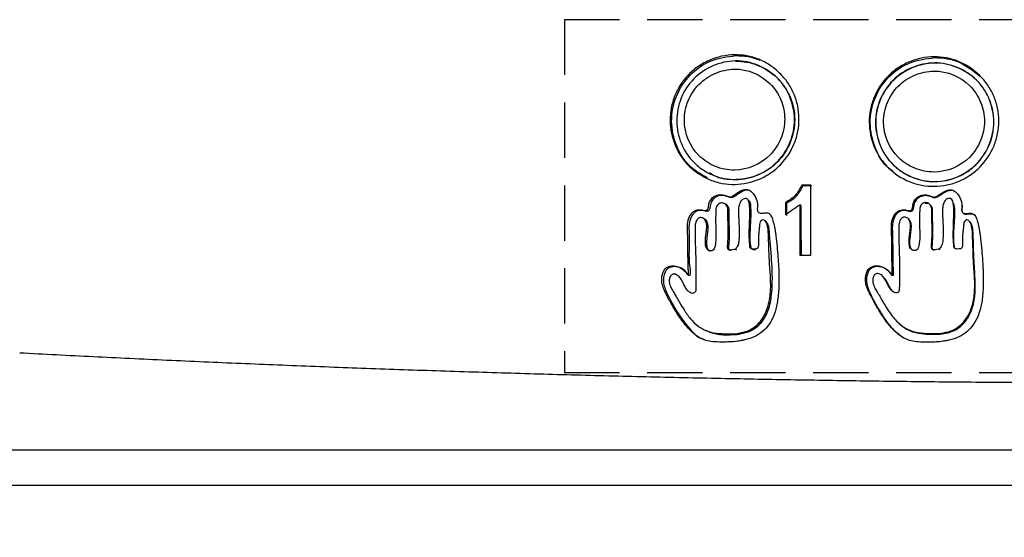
# Model space of a CAD drawing. Header units: millimetres. Extents: x 0 to 864, y 0 to 559.
# Tile 10 of 56: x 125 to 148, y 172 to 184. Entities that reach past the tile are written whole.
import ezdxf

# ---------------------------------------------------------------- set-up
doc = ezdxf.new("R2010")
doc.units = ezdxf.units.MM
doc.linetypes.add('HIDDEN', pattern=[1.905, 1.27, -0.635])
doc.layers.add('DIMENSIONS', color=140, linetype='Continuous', lineweight=25)
doc.layers.add('HIDDEN', color=102, linetype='HIDDEN')
doc.styles.add('SLDTEXTSTYLE0', font='TXT', dxfattribs={"width": 0.75})
doc.dimstyles.new('SLDDIMSTYLE0', dxfattribs={"dimtxt": 6, "dimasz": 6, "dimexe": 0, "dimexo": 0.0625, "dimgap": 1.5, "dimtad": 0, "dimtih": 1, "dimtoh": 1, "dimdec": 1, "dimrnd": 1e-09, "dimzin": 4, "dimdsep": 46, "dimtxsty": 'SLDTEXTSTYLE0', "dimsah": 1, "dimcen": 0.09, "dimadec": 0, "dimazin": 1, "dimtfac": 1, "dimtdec": 1, "dimtofl": 0, "dimtmove": 0, "dimatfit": 3, "dimfxl": 0, "dimfrac": 2, "dimtolj": 1, "dimtzin": 12, "dimarcsym": 0})

# ---------------------------------------------------------------- blocks, each defined once
blk = doc.blocks.new('_D_3')
at = {"layer": 'DIMENSIONS'}
for p, q in [((100.64, 172.453), (100.64, 111.398)), ((202.64, 172.453), (202.64, 111.398)), ((143.882, 115.456), (142.053, 115.456)), ((142.053, 115.456), (142.053, 105.931)), ((159.398, 115.456), (161.226, 115.456)), ((161.226, 115.456), (161.226, 105.931)), ((100.64, 114.573), (139.009, 114.573)), ((202.64, 114.573), (164.271, 114.573)), ((142.053, 105.931), (143.882, 105.931)), ((161.226, 105.931), (159.398, 105.931))]:
    blk.add_line(p, q, dxfattribs=at)
for points in [[(100.64, 114.573), (106.64, 113.65), (106.64, 115.496)], [(202.64, 114.573), (196.64, 115.496), (196.64, 113.65)]]:
    blk.add_solid(points, dxfattribs=at)
at = {"layer": 'DIMENSIONS', "char_height": 6, "attachment_point": 1, "style": 'SLDTEXTSTYLE0'}
for s, insert in [('102.0', (141.665, 124.409)), ('4.02', (143.882, 113.666))]:
    blk.add_mtext(s, dxfattribs=dict(at, insert=insert))

msp = doc.modelspace()

# ---------------------------------------------------------------- linework, layer by layer
for p, q in [((142.024, 179.438), (141.994, 179.455)), ((142.867, 179.402), (142.84, 179.419)), ((143.197, 179.351), (143.17, 179.368)), ((145.682, 179.025), (145.662, 179.042)), ((146.222, 179.03), (146.204, 179.048)), ((147.096, 178.949), (147.081, 178.966)), ((145.456, 176.633), (145.477, 176.615))]:
    msp.add_line(p, q)
at = {"flags": 128}
for points in [[(143.243, 179.802), (143.23, 179.811), (143.217, 179.819)], [(141.725, 179.592), (141.709, 179.601), (141.693, 179.609)], [(146.402, 179.585), (146.393, 179.594), (146.384, 179.603)], [(146.713, 179.381), (146.705, 179.389), (146.697, 179.398)], [(140.983, 179.042), (140.966, 179.05), (140.949, 179.059)], [(142.392, 178.986), (142.377, 178.994), (142.362, 179.002)], [(141.724, 178.325), (141.709, 178.333), (141.693, 178.341)], [(146.393, 178.329), (146.385, 178.337), (146.376, 178.346)], [(140.987, 176.488), (141.004, 176.48), (141.022, 176.473)], [(141.731, 176.387), (141.715, 176.395), (141.699, 176.402)], [(146.397, 176.391), (146.388, 176.399), (146.38, 176.408)]]:
    msp.add_lwpolyline(points, dxfattribs=at)
for points, knots in [([(141.668, 182.812), (141.763, 182.814), (141.955, 182.799), (142.231, 182.717), (142.488, 182.582), (142.715, 182.398), (142.905, 182.175), (143.046, 181.918), (143.133, 181.639), (143.162, 181.346), (143.137, 181.053), (143.026, 180.677), (142.806, 180.342), (142.508, 180.089), (142.166, 179.9), (141.776, 179.817), (141.389, 179.848), (141.017, 179.957), (140.686, 180.174), (140.438, 180.472), (140.255, 180.815), (140.175, 181.205), (140.21, 181.595), (140.295, 181.878), (140.431, 182.14), (140.615, 182.369), (140.84, 182.558), (141.099, 182.697), (141.378, 182.788), (141.572, 182.81), (141.668, 182.812)], [0, 0, 0, 0, 0.030854, 0.061687, 0.092711, 0.124157, 0.155852, 0.186876, 0.218021, 0.249541, 0.281022, 0.312184, 0.374567, 0.405977, 0.437142, 0.499539, 0.530831, 0.562136, 0.624534, 0.655712, 0.68711, 0.749497, 0.780659, 0.812132, 0.843631, 0.874801, 0.905831, 0.937523, 0.968987, 1, 1, 1, 1]), ([(141.051, 179.985), (140.915, 180.06), (140.609, 180.23), (140.311, 180.706), (140.189, 181.284), (140.303, 181.872), (140.627, 182.371), (141.12, 182.716), (141.506, 182.768), (141.698, 182.794)], [0, 0, 0, 0, 0.118057, 0.264988, 0.412302, 0.559417, 0.706501, 0.853551, 1, 1, 1, 1]), ([(141.698, 182.794), (141.794, 182.792), (141.984, 182.786), (142.164, 182.723), (142.253, 182.692)], [0, 0, 0, 0, 0.5029879, 1, 1, 1, 1]), ([(146.252, 182.767), (146.348, 182.768), (146.54, 182.752), (146.818, 182.669), (147.076, 182.533), (147.303, 182.348), (147.494, 182.124), (147.635, 181.866), (147.721, 181.587), (147.751, 181.294), (147.725, 181.001), (147.613, 180.626), (147.392, 180.292), (147.092, 180.04), (146.748, 179.853), (146.357, 179.772), (145.968, 179.805), (145.594, 179.916), (145.261, 180.135), (145.012, 180.434), (144.829, 180.777), (144.748, 181.168), (144.785, 181.558), (144.871, 181.84), (145.007, 182.101), (145.193, 182.329), (145.419, 182.517), (145.68, 182.655), (145.961, 182.744), (146.155, 182.766), (146.252, 182.767)], [0, 0, 0, 0, 0.030865, 0.061688, 0.092696, 0.124148, 0.155841, 0.186878, 0.218033, 0.249547, 0.281027, 0.312182, 0.374565, 0.40598, 0.437146, 0.499542, 0.530835, 0.562134, 0.624531, 0.655711, 0.68711, 0.749494, 0.780657, 0.812132, 0.843635, 0.874802, 0.905822, 0.937516, 0.968973, 1, 1, 1, 1]), ([(145.303, 180.148), (145.277, 180.164), (145.087, 180.283), (144.877, 180.675), (144.748, 181.244), (144.866, 181.833), (145.191, 182.33), (145.688, 182.673), (146.076, 182.723), (146.269, 182.748)], [0, 0, 0, 0, 0.025897, 0.188151, 0.35083, 0.513331, 0.675806, 0.838225, 1, 1, 1, 1]), ([(146.269, 182.748), (146.365, 182.744), (146.556, 182.735), (146.929, 182.625), (147.156, 182.445), (147.308, 182.324)], [0, 0, 0, 0, 0.249802, 0.499121, 1, 1, 1, 1]), ([(141.692, 182.671), (142.05, 182.677), (142.4, 182.527), (142.714, 182.219), (142.772, 182.149), (142.87, 182.002), (142.911, 181.924), (143.013, 181.678), (143.048, 181.502), (143.05, 181.144), (143.014, 180.968), (142.912, 180.72), (142.871, 180.641), (142.774, 180.492), (142.718, 180.421), (142.409, 180.103), (142.057, 179.951), (141.521, 179.944), (141.346, 179.979), (141.101, 180.079), (141.023, 180.119), (140.875, 180.216), (140.806, 180.273), (140.619, 180.459), (140.519, 180.61), (140.384, 180.937), (140.347, 181.115), (140.346, 181.381), (140.354, 181.471), (140.388, 181.645), (140.414, 181.73), (140.514, 181.979), (140.611, 182.131), (140.862, 182.387), (141.012, 182.487), (141.338, 182.628), (141.514, 182.668), (141.692, 182.671)], [0, 0, 0, 0, 0.125, 0.125, 0.15625, 0.15625, 0.1875, 0.1875, 0.25, 0.25, 0.3125, 0.3125, 0.34375, 0.34375, 0.375, 0.375, 0.5, 0.5, 0.5625, 0.5625, 0.59375, 0.59375, 0.625, 0.625, 0.6875, 0.6875, 0.75, 0.75, 0.78125, 0.78125, 0.8125, 0.8125, 0.875, 0.875, 0.9375, 0.9375, 1, 1, 1, 1]), ([(141.67, 182.483), (141.517, 182.48), (141.368, 182.445), (141.09, 182.326), (140.962, 182.241), (140.747, 182.023), (140.664, 181.895), (140.578, 181.683), (140.556, 181.61), (140.527, 181.462), (140.52, 181.385), (140.522, 181.007), (140.646, 180.704), (140.965, 180.388), (141.093, 180.304), (141.372, 180.191), (141.521, 180.16), (141.978, 180.167), (142.278, 180.295), (142.594, 180.62), (142.679, 180.75), (142.794, 181.031), (142.825, 181.181), (142.825, 181.486), (142.794, 181.636), (142.708, 181.846), (142.673, 181.913), (142.59, 182.038), (142.54, 182.097), (142.272, 182.359), (141.974, 182.488), (141.67, 182.483)], [0, 0, 0, 0, 0.0625, 0.0625, 0.125, 0.125, 0.1875, 0.1875, 0.21875, 0.21875, 0.25, 0.25, 0.375, 0.375, 0.4375, 0.4375, 0.5, 0.5, 0.625, 0.625, 0.6875, 0.6875, 0.75, 0.75, 0.8125, 0.8125, 0.84375, 0.84375, 0.875, 0.875, 1, 1, 1, 1]), ([(141.698, 182.668), (141.785, 182.664), (141.959, 182.656), (142.296, 182.55), (142.602, 182.356), (142.83, 182.083), (142.998, 181.769), (143.091, 181.323), (142.984, 180.788), (142.689, 180.33), (142.237, 180.021), (141.715, 179.916), (141.304, 179.959), (141.13, 180.08), (141.1, 180.101)], [0, 0, 0, 0, 0.052996, 0.107469, 0.216557, 0.271038, 0.325868, 0.434686, 0.54334, 0.652006, 0.760419, 0.868935, 0.977358, 1, 1, 1, 1]), ([(146.266, 182.625), (146.625, 182.63), (146.976, 182.477), (147.292, 182.168), (147.349, 182.098), (147.448, 181.951), (147.489, 181.873), (147.59, 181.626), (147.626, 181.45), (147.627, 181.091), (147.59, 180.916), (147.488, 180.668), (147.447, 180.59), (147.349, 180.441), (147.292, 180.37), (146.981, 180.054), (146.628, 179.904), (146.089, 179.9), (145.913, 179.936), (145.667, 180.037), (145.589, 180.078), (145.44, 180.176), (145.371, 180.233), (145.183, 180.419), (145.083, 180.571), (144.948, 180.898), (144.911, 181.076), (144.91, 181.342), (144.918, 181.432), (144.953, 181.607), (144.979, 181.691), (145.08, 181.94), (145.178, 182.09), (145.431, 182.346), (145.581, 182.445), (145.91, 182.584), (146.086, 182.623), (146.266, 182.625)], [0, 0, 0, 0, 0.125, 0.125, 0.15625, 0.15625, 0.1875, 0.1875, 0.25, 0.25, 0.3125, 0.3125, 0.34375, 0.34375, 0.375, 0.375, 0.5, 0.5, 0.5625, 0.5625, 0.59375, 0.59375, 0.625, 0.625, 0.6875, 0.6875, 0.75, 0.75, 0.78125, 0.78125, 0.8125, 0.8125, 0.875, 0.875, 0.9375, 0.9375, 1, 1, 1, 1]), ([(146.269, 182.622), (146.356, 182.623), (146.531, 182.607), (146.87, 182.503), (147.176, 182.305), (147.405, 182.031), (147.573, 181.717), (147.646, 181.359), (147.612, 181.004), (147.508, 180.662), (147.309, 180.355), (147.035, 180.126), (146.797, 179.999), (146.541, 179.918), (146.275, 179.889), (146.009, 179.913), (145.752, 179.991), (145.515, 180.115), (145.308, 180.283), (145.138, 180.489), (144.972, 180.804), (144.878, 181.249), (144.985, 181.784), (145.284, 182.243), (145.739, 182.542), (146.093, 182.62), (146.269, 182.622)], [0, 0, 0, 0, 0.030475, 0.061729, 0.124384, 0.155633, 0.187167, 0.24967, 0.280852, 0.312404, 0.374836, 0.405945, 0.437441, 0.468931, 0.500088, 0.531139, 0.562679, 0.59417, 0.625367, 0.65644, 0.688049, 0.750542, 0.812989, 0.875433, 0.938043, 1, 1, 1, 1]), ([(146.254, 182.438), (146.1, 182.436), (145.95, 182.402), (145.67, 182.284), (145.541, 182.2), (145.325, 181.983), (145.242, 181.855), (145.155, 181.644), (145.133, 181.571), (145.103, 181.423), (145.096, 181.346), (145.097, 180.969), (145.221, 180.665), (145.542, 180.348), (145.671, 180.263), (145.951, 180.148), (146.101, 180.117), (146.56, 180.121), (146.861, 180.247), (147.179, 180.571), (147.264, 180.7), (147.381, 180.981), (147.412, 181.13), (147.412, 181.436), (147.382, 181.586), (147.296, 181.796), (147.26, 181.863), (147.177, 181.988), (147.127, 182.048), (146.858, 182.311), (146.56, 182.441), (146.254, 182.438)], [0, 0, 0, 0, 0.0625, 0.0625, 0.125, 0.125, 0.1875, 0.1875, 0.21875, 0.21875, 0.25, 0.25, 0.375, 0.375, 0.4375, 0.4375, 0.5, 0.5, 0.625, 0.625, 0.6875, 0.6875, 0.75, 0.75, 0.8125, 0.8125, 0.84375, 0.84375, 0.875, 0.875, 1, 1, 1, 1]), ([(143.217, 179.819), (143.195, 179.777), (143.151, 179.694), (143.072, 179.577), (142.962, 179.487), (142.881, 179.442), (142.84, 179.419)], [0, 0, 0, 0, 0.254513, 0.501913, 0.747392, 1, 1, 1, 1]), ([(143.243, 179.802), (143.229, 179.774), (143.216, 179.749), (143.199, 179.718), (143.193, 179.708), (143.186, 179.695), (143.184, 179.691), (143.18, 179.685), (143.179, 179.684), (143.178, 179.681), (143.177, 179.68), (143.176, 179.678), (143.176, 179.678), (143.162, 179.654), (143.148, 179.633), (143.121, 179.596), (143.108, 179.579), (143.08, 179.548), (143.064, 179.533), (143.038, 179.511), (143.029, 179.503), (143.014, 179.492), (143.009, 179.489), (143.002, 179.483), (142.999, 179.482), (142.995, 179.479), (142.994, 179.478), (142.991, 179.476), (142.99, 179.475), (142.963, 179.457), (142.922, 179.433), (142.867, 179.402)], [0, 0, 0, 0, 0.125, 0.125, 0.1875, 0.1875, 0.21875, 0.21875, 0.234375, 0.234375, 0.2421875, 0.2421875, 0.25, 0.25, 0.375, 0.375, 0.5, 0.5, 0.625, 0.625, 0.6875, 0.6875, 0.71875, 0.71875, 0.734375, 0.734375, 0.7421875, 0.7421875, 0.75, 0.75, 1, 1, 1, 1]), ([(141.704, 176.223), (141.619, 176.218), (141.557, 176.214), (141.466, 176.211), (141.423, 176.21), (141.304, 176.21), (141.234, 176.213), (141.115, 176.226), (141.062, 176.236), (140.966, 176.264), (140.923, 176.282), (140.833, 176.332), (140.789, 176.362), (140.699, 176.435), (140.655, 176.478), (140.564, 176.577), (140.518, 176.633), (140.424, 176.761), (140.376, 176.832), (140.284, 176.976), (140.241, 177.051), (140.178, 177.165), (140.157, 177.204), (140.117, 177.282), (140.099, 177.319), (140.07, 177.38), (140.058, 177.406), (140.04, 177.45), (140.033, 177.471), (140.013, 177.533), (140.005, 177.572), (139.996, 177.682), (140.008, 177.758), (140.061, 177.878), (140.099, 177.919), (140.175, 177.952), (140.203, 177.959), (140.264, 177.963), (140.296, 177.961), (140.389, 177.941), (140.448, 177.91), (140.519, 177.85), (140.532, 177.837), (140.549, 177.819), (140.554, 177.813), (140.564, 177.8), (140.568, 177.795), (140.578, 177.78), (140.585, 177.769), (140.596, 177.756), (140.598, 177.755), (140.606, 177.753), (140.609, 177.756), (140.613, 177.769), (140.613, 177.78), (140.613, 177.81), (140.613, 177.826), (140.612, 177.873), (140.611, 177.906), (140.609, 177.971), (140.607, 178.004), (140.606, 178.072), (140.605, 178.108), (140.604, 178.163), (140.604, 178.181), (140.603, 178.229), (140.603, 178.257), (140.602, 178.306), (140.602, 178.323), (140.602, 178.36), (140.601, 178.379), (140.601, 178.432), (140.601, 178.463), (140.6, 178.516), (140.6, 178.537), (140.599, 178.576), (140.599, 178.594), (140.597, 178.649), (140.596, 178.683), (140.595, 178.731), (140.594, 178.746), (140.593, 178.773), (140.593, 178.785), (140.592, 178.814), (140.591, 178.825), (140.591, 178.87), (140.592, 178.903), (140.598, 178.963), (140.603, 178.991), (140.626, 179.072), (140.651, 179.122), (140.712, 179.199), (140.748, 179.227), (140.806, 179.247), (140.827, 179.251), (140.863, 179.252), (140.876, 179.252), (140.899, 179.25), (140.91, 179.249), (140.937, 179.244), (140.952, 179.24), (140.986, 179.234), (141, 179.232), (141.031, 179.231), (141.042, 179.238), (141.057, 179.261), (141.062, 179.27), (141.068, 179.286), (141.069, 179.291), (141.072, 179.303), (141.073, 179.309), (141.076, 179.328), (141.078, 179.342), (141.081, 179.37), (141.083, 179.382), (141.088, 179.401), (141.09, 179.41), (141.096, 179.427), (141.1, 179.435), (141.12, 179.477), (141.142, 179.506), (141.197, 179.554), (141.231, 179.572), (141.303, 179.596), (141.342, 179.6), (141.397, 179.596), (141.414, 179.593), (141.441, 179.585), (141.453, 179.581), (141.475, 179.573), (141.483, 179.569), (141.497, 179.564), (141.504, 179.562), (141.52, 179.556), (141.526, 179.554), (141.54, 179.551), (141.547, 179.55), (141.565, 179.548), (141.576, 179.549), (141.601, 179.555), (141.613, 179.559), (141.647, 179.578), (141.668, 179.591), (141.693, 179.609)], [0, 0, 0, 0, 0.001953, 0.001953, 0.003906, 0.003906, 0.007812, 0.007812, 0.011719, 0.011719, 0.015625, 0.015625, 0.019531, 0.019531, 0.023438, 0.023438, 0.027344, 0.027344, 0.03125, 0.03125, 0.035156, 0.035156, 0.037109, 0.037109, 0.039062, 0.039062, 0.041016, 0.041016, 0.042969, 0.042969, 0.046875, 0.046875, 0.054688, 0.054688, 0.0625, 0.0625, 0.066406, 0.066406, 0.070312, 0.070312, 0.078125, 0.078125, 0.080078, 0.080078, 0.081055, 0.081055, 0.082031, 0.082031, 0.083008, 0.083008, 0.083984, 0.083984, 0.085938, 0.085938, 0.087891, 0.087891, 0.089844, 0.089844, 0.09375, 0.09375, 0.097656, 0.097656, 0.101562, 0.101562, 0.103516, 0.103516, 0.105469, 0.105469, 0.106445, 0.106445, 0.107422, 0.107422, 0.109375, 0.109375, 0.111328, 0.111328, 0.113281, 0.113281, 0.117188, 0.117188, 0.119141, 0.119141, 0.121094, 0.121094, 0.125, 0.125, 0.15625, 0.15625, 0.1875, 0.1875, 0.25, 0.25, 0.3125, 0.3125, 0.34375, 0.34375, 0.359375, 0.359375, 0.375, 0.375, 0.40625, 0.40625, 0.4375, 0.4375, 0.5, 0.5, 0.53125, 0.53125, 0.546875, 0.546875, 0.5625, 0.5625, 0.578125, 0.578125, 0.59375, 0.59375, 0.609375, 0.609375, 0.625, 0.625, 0.6875, 0.6875, 0.75, 0.75, 0.8125, 0.8125, 0.84375, 0.84375, 0.859375, 0.859375, 0.867188, 0.867188, 0.875, 0.875, 0.890625, 0.890625, 0.90625, 0.90625, 0.9375, 0.9375, 0.96875, 0.96875, 1, 1, 1, 1]), ([(141.725, 179.592), (141.692, 179.568), (141.649, 179.536), (141.581, 179.53), (141.512, 179.552), (141.42, 179.592), (141.298, 179.574), (141.214, 179.529), (141.164, 179.475), (141.121, 179.407), (141.114, 179.331), (141.101, 179.266), (141.089, 179.241), (141.078, 179.227), (141.069, 179.219), (141.027, 179.207), (140.965, 179.233), (140.886, 179.238), (140.82, 179.228), (140.761, 179.195), (140.693, 179.125), (140.632, 178.995), (140.624, 178.873), (140.627, 178.771), (140.642, 178.474), (140.603, 178.128), (140.664, 177.802), (140.645, 177.743), (140.643, 177.74), (140.641, 177.739), (140.639, 177.738), (140.637, 177.738), (140.634, 177.739), (140.593, 177.765), (140.557, 177.847), (140.457, 177.907), (140.365, 177.943), (140.272, 177.95), (140.199, 177.934), (140.15, 177.907), (140.107, 177.869), (140.065, 177.8), (140.039, 177.701), (140.033, 177.537), (140.15, 177.257), (140.351, 176.893), (140.609, 176.542), (140.822, 176.313), (140.956, 176.278), (140.979, 176.272)], [0, 0, 0, 0, 0.022484, 0.029267, 0.03786, 0.06366, 0.084866, 0.105902, 0.116152, 0.126425, 0.150642, 0.157972, 0.163758, 0.166144, 0.168266, 0.170469, 0.190596, 0.203535, 0.215904, 0.22786, 0.241002, 0.270938, 0.306634, 0.308986, 0.32842, 0.474949, 0.508219, 0.509064, 0.509741, 0.510046, 0.510348, 0.511003, 0.511394, 0.511894, 0.538541, 0.558565, 0.576952, 0.594675, 0.610973, 0.618695, 0.626485, 0.64345, 0.663015, 0.683744, 0.735188, 0.831678, 0.920835, 0.986872, 1, 1, 1, 1]), ([(141.693, 179.609), (141.718, 179.626), (141.737, 179.639), (141.766, 179.658), (141.776, 179.664), (141.809, 179.683), (141.829, 179.693), (141.884, 179.716), (141.918, 179.722), (141.978, 179.716), (142.007, 179.704), (142.064, 179.666), (142.093, 179.637), (142.164, 179.541), (142.192, 179.463), (142.198, 179.352), (142.198, 179.328), (142.196, 179.276), (142.195, 179.247), (142.2, 179.222), (142.203, 179.215), (142.211, 179.202), (142.217, 179.195), (142.236, 179.18), (142.251, 179.173), (142.278, 179.171), (142.287, 179.171), (142.315, 179.174), (142.334, 179.177), (142.363, 179.18), (142.376, 179.181), (142.396, 179.182), (142.403, 179.182), (142.441, 179.178), (142.463, 179.168), (142.502, 179.13), (142.519, 179.102), (142.548, 179.028), (142.56, 178.982), (142.583, 178.883), (142.594, 178.829), (142.609, 178.742), (142.613, 178.712), (142.622, 178.65), (142.626, 178.618), (142.639, 178.513), (142.647, 178.429), (142.66, 178.283), (142.664, 178.235), (142.671, 178.145), (142.674, 178.103), (142.682, 177.982), (142.686, 177.907), (142.691, 177.76), (142.692, 177.689), (142.691, 177.487), (142.685, 177.362), (142.667, 177.2), (142.66, 177.151), (142.643, 177.055), (142.633, 177.01), (142.598, 176.879), (142.568, 176.801), (142.496, 176.66), (142.454, 176.597), (142.354, 176.484), (142.297, 176.434), (142.171, 176.349), (142.107, 176.318), (141.992, 176.28), (141.951, 176.269), (141.891, 176.256), (141.879, 176.253), (141.854, 176.248), (141.841, 176.246), (141.795, 176.237), (141.754, 176.231), (141.704, 176.223)], [0, 0, 0, 0, 0.007812, 0.007812, 0.015625, 0.015625, 0.03125, 0.03125, 0.0625, 0.0625, 0.09375, 0.09375, 0.125, 0.125, 0.1875, 0.1875, 0.203125, 0.203125, 0.21875, 0.21875, 0.226562, 0.226562, 0.234375, 0.234375, 0.25, 0.25, 0.257812, 0.257812, 0.265625, 0.265625, 0.273438, 0.273438, 0.28125, 0.28125, 0.3125, 0.3125, 0.34375, 0.34375, 0.375, 0.375, 0.40625, 0.40625, 0.421875, 0.421875, 0.4375, 0.4375, 0.46875, 0.46875, 0.484375, 0.484375, 0.5, 0.5, 0.53125, 0.53125, 0.5625, 0.5625, 0.625, 0.625, 0.65625, 0.65625, 0.6875, 0.6875, 0.75, 0.75, 0.8125, 0.8125, 0.875, 0.875, 0.9375, 0.9375, 0.96875, 0.96875, 0.976562, 0.976562, 0.984375, 0.984375, 1, 1, 1, 1]), ([(142.044, 179.68), (142.037, 179.684), (142.017, 179.695), (141.978, 179.704), (141.928, 179.701), (141.838, 179.672), (141.774, 179.627), (141.725, 179.592)], [0, 0, 0, 0, 0.069427, 0.199546, 0.336387, 0.492889, 1, 1, 1, 1]), ([(146.39, 176.217), (146.347, 176.215), (146.309, 176.213), (146.244, 176.21), (146.218, 176.209), (146.148, 176.207), (146.104, 176.206), (145.982, 176.207), (145.912, 176.21), (145.791, 176.225), (145.738, 176.235), (145.64, 176.265), (145.596, 176.285), (145.505, 176.336), (145.46, 176.368), (145.369, 176.445), (145.323, 176.489), (145.231, 176.592), (145.184, 176.651), (145.112, 176.75), (145.088, 176.785), (145.04, 176.856), (145.017, 176.893), (144.948, 177.003), (144.904, 177.079), (144.851, 177.176), (144.841, 177.196), (144.82, 177.236), (144.81, 177.256), (144.781, 177.314), (144.764, 177.347), (144.738, 177.405), (144.728, 177.428), (144.711, 177.471), (144.704, 177.492), (144.687, 177.554), (144.681, 177.592), (144.676, 177.704), (144.692, 177.781), (144.75, 177.895), (144.793, 177.932), (144.901, 177.968), (144.968, 177.968), (145.062, 177.941), (145.092, 177.927), (145.137, 177.9), (145.152, 177.89), (145.181, 177.867), (145.196, 177.854), (145.221, 177.829), (145.233, 177.817), (145.248, 177.798), (145.252, 177.792), (145.262, 177.777), (145.269, 177.766), (145.278, 177.755), (145.28, 177.755), (145.285, 177.754), (145.287, 177.754), (145.292, 177.758), (145.294, 177.763), (145.295, 177.786), (145.296, 177.804), (145.295, 177.838), (145.295, 177.856), (145.293, 177.908), (145.292, 177.944), (145.29, 178.015), (145.289, 178.052), (145.287, 178.11), (145.287, 178.13), (145.287, 178.17), (145.286, 178.191), (145.286, 178.247), (145.285, 178.28), (145.285, 178.337), (145.285, 178.358), (145.285, 178.399), (145.284, 178.417), (145.284, 178.47), (145.284, 178.5), (145.283, 178.549), (145.283, 178.568), (145.282, 178.63), (145.281, 178.668), (145.279, 178.721), (145.278, 178.739), (145.277, 178.77), (145.277, 178.782), (145.276, 178.804), (145.276, 178.812), (145.275, 178.825), (145.275, 178.828), (145.275, 178.835), (145.275, 178.84), (145.275, 178.885), (145.277, 178.917), (145.285, 178.978), (145.291, 179.006), (145.318, 179.088), (145.346, 179.137), (145.395, 179.193), (145.414, 179.208), (145.451, 179.231), (145.47, 179.239), (145.513, 179.249), (145.537, 179.251), (145.576, 179.249), (145.588, 179.248), (145.608, 179.245), (145.616, 179.243), (145.642, 179.237), (145.66, 179.233), (145.69, 179.229), (145.701, 179.228), (145.718, 179.231), (145.725, 179.234), (145.736, 179.245), (145.742, 179.252), (145.751, 179.271), (145.755, 179.281), (145.759, 179.298), (145.761, 179.304), (145.764, 179.322), (145.765, 179.335), (145.769, 179.364), (145.771, 179.376), (145.775, 179.395), (145.777, 179.403), (145.786, 179.428), (145.793, 179.445), (145.82, 179.49), (145.844, 179.517), (145.902, 179.559), (145.936, 179.575), (146.007, 179.594), (146.045, 179.596), (146.089, 179.591), (146.098, 179.589), (146.115, 179.585), (146.123, 179.583), (146.139, 179.578), (146.145, 179.575), (146.159, 179.57), (146.167, 179.567), (146.189, 179.558), (146.2, 179.554), (146.217, 179.549), (146.223, 179.547), (146.236, 179.545), (146.242, 179.544), (146.259, 179.543), (146.27, 179.544), (146.294, 179.55), (146.306, 179.555), (146.339, 179.573), (146.36, 179.586), (146.384, 179.603)], [0, 0, 0, 0, 0.000977, 0.000977, 0.001953, 0.001953, 0.003906, 0.003906, 0.007812, 0.007812, 0.011719, 0.011719, 0.015625, 0.015625, 0.019531, 0.019531, 0.023438, 0.023438, 0.027344, 0.027344, 0.029297, 0.029297, 0.03125, 0.03125, 0.035156, 0.035156, 0.036133, 0.036133, 0.037109, 0.037109, 0.039062, 0.039062, 0.041016, 0.041016, 0.042969, 0.042969, 0.046875, 0.046875, 0.054688, 0.054688, 0.0625, 0.0625, 0.070312, 0.070312, 0.074219, 0.074219, 0.076172, 0.076172, 0.078125, 0.078125, 0.080078, 0.080078, 0.081055, 0.081055, 0.082031, 0.082031, 0.083008, 0.083008, 0.083984, 0.083984, 0.085938, 0.085938, 0.087891, 0.087891, 0.089844, 0.089844, 0.09375, 0.09375, 0.097656, 0.097656, 0.099609, 0.099609, 0.101562, 0.101562, 0.103516, 0.103516, 0.104492, 0.104492, 0.105469, 0.105469, 0.107422, 0.107422, 0.109375, 0.109375, 0.113281, 0.113281, 0.115234, 0.115234, 0.117188, 0.117188, 0.119141, 0.119141, 0.121094, 0.121094, 0.125, 0.125, 0.15625, 0.15625, 0.1875, 0.1875, 0.25, 0.25, 0.28125, 0.28125, 0.3125, 0.3125, 0.34375, 0.34375, 0.359375, 0.359375, 0.375, 0.375, 0.40625, 0.40625, 0.4375, 0.4375, 0.46875, 0.46875, 0.5, 0.5, 0.53125, 0.53125, 0.546875, 0.546875, 0.5625, 0.5625, 0.578125, 0.578125, 0.59375, 0.59375, 0.625, 0.625, 0.6875, 0.6875, 0.75, 0.75, 0.8125, 0.8125, 0.828125, 0.828125, 0.84375, 0.84375, 0.851562, 0.851562, 0.859375, 0.859375, 0.875, 0.875, 0.890625, 0.890625, 0.90625, 0.90625, 0.9375, 0.9375, 0.96875, 0.96875, 1, 1, 1, 1]), ([(146.402, 179.585), (146.369, 179.562), (146.328, 179.532), (146.263, 179.524), (146.195, 179.541), (146.109, 179.584), (145.988, 179.573), (145.904, 179.534), (145.851, 179.486), (145.82, 179.443), (145.782, 179.364), (145.789, 179.28), (145.754, 179.225), (145.74, 179.215), (145.705, 179.206), (145.652, 179.224), (145.58, 179.234), (145.513, 179.231), (145.449, 179.204), (145.395, 179.157), (145.351, 179.093), (145.304, 178.984), (145.295, 178.886), (145.296, 178.814), (145.296, 178.797), (145.299, 178.716), (145.309, 178.437), (145.299, 178.096), (145.321, 177.822), (145.315, 177.747), (145.312, 177.741), (145.31, 177.739), (145.308, 177.738), (145.306, 177.737), (145.303, 177.737), (145.298, 177.739), (145.273, 177.769), (145.233, 177.83), (145.147, 177.894), (145.055, 177.937), (144.959, 177.951), (144.883, 177.941), (144.83, 177.917), (144.783, 177.884), (144.736, 177.819), (144.706, 177.722), (144.692, 177.561), (144.799, 177.278), (145.006, 176.921), (145.247, 176.543), (145.463, 176.378), (145.552, 176.31)], [0, 0, 0, 0, 0.022344, 0.028982, 0.0367, 0.062554, 0.083492, 0.104445, 0.114643, 0.124784, 0.135003, 0.164566, 0.169805, 0.171977, 0.174266, 0.190657, 0.202693, 0.216401, 0.228755, 0.242224, 0.257226, 0.273351, 0.309869, 0.31277, 0.315071, 0.319936, 0.359306, 0.476733, 0.516184, 0.518715, 0.519514, 0.520144, 0.520434, 0.520721, 0.521339, 0.522117, 0.523552, 0.543649, 0.564741, 0.584092, 0.602591, 0.619837, 0.627886, 0.63587, 0.652903, 0.672738, 0.694098, 0.744905, 0.843036, 0.935906, 1, 1, 1, 1]), ([(146.384, 179.603), (146.409, 179.619), (146.428, 179.632), (146.457, 179.651), (146.468, 179.657), (146.501, 179.676), (146.52, 179.686), (146.576, 179.708), (146.61, 179.714), (146.671, 179.708), (146.699, 179.696), (146.756, 179.658), (146.786, 179.629), (146.857, 179.533), (146.885, 179.455), (146.891, 179.344), (146.891, 179.32), (146.889, 179.268), (146.888, 179.239), (146.893, 179.214), (146.896, 179.207), (146.904, 179.193), (146.91, 179.187), (146.929, 179.171), (146.943, 179.165), (146.97, 179.162), (146.98, 179.162), (147.007, 179.164), (147.026, 179.167), (147.056, 179.17), (147.068, 179.171), (147.089, 179.172), (147.097, 179.172), (147.135, 179.168), (147.157, 179.158), (147.196, 179.12), (147.213, 179.093), (147.242, 179.019), (147.254, 178.973), (147.277, 178.874), (147.288, 178.82), (147.303, 178.733), (147.308, 178.703), (147.317, 178.641), (147.321, 178.609), (147.333, 178.505), (147.342, 178.422), (147.354, 178.277), (147.358, 178.229), (147.365, 178.14), (147.368, 178.097), (147.373, 178.016), (147.375, 177.978), (147.379, 177.901), (147.381, 177.864), (147.384, 177.753), (147.385, 177.683), (147.384, 177.479), (147.378, 177.354), (147.36, 177.191), (147.353, 177.142), (147.335, 177.046), (147.325, 177.001), (147.289, 176.87), (147.26, 176.791), (147.187, 176.65), (147.144, 176.587), (147.044, 176.475), (146.987, 176.425), (146.86, 176.341), (146.796, 176.31), (146.68, 176.273), (146.639, 176.262), (146.579, 176.249), (146.566, 176.246), (146.541, 176.242), (146.528, 176.239), (146.482, 176.231), (146.441, 176.225), (146.39, 176.217)], [0, 0, 0, 0, 0.007812, 0.007812, 0.015625, 0.015625, 0.03125, 0.03125, 0.0625, 0.0625, 0.09375, 0.09375, 0.125, 0.125, 0.1875, 0.1875, 0.203125, 0.203125, 0.21875, 0.21875, 0.226562, 0.226562, 0.234375, 0.234375, 0.25, 0.25, 0.257812, 0.257812, 0.265625, 0.265625, 0.273438, 0.273438, 0.28125, 0.28125, 0.3125, 0.3125, 0.34375, 0.34375, 0.375, 0.375, 0.40625, 0.40625, 0.421875, 0.421875, 0.4375, 0.4375, 0.46875, 0.46875, 0.484375, 0.484375, 0.5, 0.5, 0.515625, 0.515625, 0.53125, 0.53125, 0.5625, 0.5625, 0.625, 0.625, 0.65625, 0.65625, 0.6875, 0.6875, 0.75, 0.75, 0.8125, 0.8125, 0.875, 0.875, 0.9375, 0.9375, 0.96875, 0.96875, 0.976562, 0.976562, 0.984375, 0.984375, 1, 1, 1, 1]), ([(146.657, 179.693), (146.644, 179.694), (146.619, 179.694), (146.579, 179.685), (146.541, 179.67), (146.504, 179.651), (146.458, 179.624), (146.424, 179.601), (146.402, 179.585)], [0, 0, 0, 0, 0.129854, 0.27279, 0.433371, 0.560993, 0.70933, 1, 1, 1, 1]), ([(141.693, 178.341), (141.669, 178.338), (141.636, 178.334), (141.596, 178.326), (141.568, 178.321), (141.541, 178.328), (141.524, 178.346), (141.514, 178.373), (141.514, 178.423), (141.518, 178.48), (141.522, 178.544), (141.526, 178.633), (141.529, 178.761), (141.526, 178.893), (141.523, 179.002), (141.519, 179.079), (141.519, 179.158), (141.521, 179.225), (141.517, 179.293), (141.493, 179.361), (141.419, 179.418), (141.334, 179.407), (141.284, 179.367), (141.255, 179.321), (141.244, 179.255), (141.239, 179.131), (141.237, 178.951), (141.244, 178.748), (141.246, 178.581), (141.235, 178.465), (141.222, 178.384), (141.194, 178.328), (141.148, 178.302), (141.097, 178.304), (141.05, 178.332), (141.022, 178.373), (141.009, 178.418), (141.004, 178.496), (141.001, 178.588), (141.015, 178.688), (141.031, 178.784), (141.041, 178.893), (141.017, 178.991), (140.977, 179.042), (140.941, 179.065), (140.902, 179.074), (140.848, 179.069), (140.791, 179.009), (140.768, 178.917), (140.767, 178.794), (140.767, 178.643), (140.772, 178.425), (140.781, 178.171), (140.788, 177.893), (140.787, 177.657), (140.782, 177.499), (140.78, 177.421), (140.781, 177.392), (140.776, 177.364), (140.749, 177.337), (140.702, 177.324), (140.644, 177.347), (140.572, 177.416), (140.515, 177.521), (140.467, 177.622), (140.425, 177.684), (140.388, 177.725), (140.347, 177.759), (140.299, 177.778), (140.243, 177.772), (140.192, 177.722), (140.167, 177.638), (140.178, 177.532), (140.228, 177.428), (140.279, 177.345), (140.329, 177.261), (140.379, 177.174), (140.452, 177.049), (140.552, 176.883), (140.691, 176.7), (140.87, 176.541), (141.079, 176.443), (141.28, 176.409), (141.49, 176.399), (141.62, 176.401), (141.699, 176.402)], [0, 0, 0, 0, 0.008769, 0.011917, 0.014742, 0.019139, 0.021297, 0.023569, 0.02936, 0.03904, 0.044296, 0.052532, 0.071099, 0.090458, 0.100474, 0.110479, 0.118291, 0.128978, 0.134469, 0.14299, 0.154299, 0.165323, 0.171124, 0.177165, 0.184386, 0.19508, 0.221761, 0.249454, 0.268408, 0.281939, 0.291536, 0.297981, 0.303527, 0.309472, 0.31599, 0.32282, 0.32677, 0.332886, 0.350818, 0.359911, 0.369224, 0.386154, 0.399186, 0.404398, 0.409352, 0.414234, 0.418903, 0.428502, 0.441378, 0.45261, 0.472705, 0.495889, 0.531201, 0.564678, 0.596271, 0.616385, 0.62174, 0.624397, 0.626868, 0.631764, 0.637026, 0.643915, 0.653203, 0.672687, 0.68698, 0.693744, 0.699729, 0.70709, 0.712931, 0.718136, 0.72661, 0.73701, 0.748784, 0.764144, 0.778352, 0.784407, 0.799652, 0.814518, 0.837099, 0.869944, 0.897759, 0.923447, 0.953013, 0.971143, 1, 1, 1, 1]), ([(141.577, 178.313), (141.575, 178.314), (141.566, 178.318), (141.556, 178.33), (141.537, 178.382), (141.548, 178.438), (141.565, 178.678), (141.544, 178.928), (141.555, 179.193), (141.548, 179.283), (141.525, 179.334), (141.494, 179.369), (141.469, 179.379), (141.459, 179.383)], [0, 0, 0, 0, 0.007906, 0.023811, 0.040755, 0.155292, 0.168651, 0.685087, 0.82234, 0.879904, 0.926445, 0.969811, 1, 1, 1, 1]), ([(141.699, 176.402), (141.744, 176.411), (141.819, 176.424), (141.943, 176.454), (142.11, 176.525), (142.303, 176.706), (142.452, 177.008), (142.502, 177.316), (142.505, 177.617), (142.487, 177.855), (142.469, 178.123), (142.46, 178.391), (142.454, 178.643), (142.444, 178.823), (142.418, 178.924), (142.383, 178.99), (142.337, 179.022), (142.299, 179.016), (142.269, 178.991), (142.25, 178.943), (142.245, 178.869), (142.239, 178.797), (142.232, 178.73), (142.226, 178.678), (142.221, 178.614), (142.22, 178.553), (142.224, 178.498), (142.226, 178.448), (142.219, 178.402), (142.199, 178.363), (142.177, 178.352), (142.154, 178.348), (142.121, 178.345), (142.081, 178.345), (142.045, 178.36), (142.028, 178.381), (142.023, 178.399), (142.023, 178.423), (142.022, 178.452), (142.019, 178.494), (142.014, 178.544), (142.009, 178.642), (142.013, 178.813), (142.02, 179.009), (142.023, 179.187), (142.022, 179.304), (142.014, 179.394), (141.996, 179.453), (141.973, 179.493), (141.935, 179.511), (141.892, 179.506), (141.832, 179.479), (141.777, 179.385), (141.762, 179.26), (141.764, 179.136), (141.77, 179.026), (141.775, 178.928), (141.777, 178.831), (141.777, 178.726), (141.776, 178.626), (141.775, 178.542), (141.767, 178.49), (141.754, 178.445), (141.728, 178.396), (141.706, 178.361), (141.693, 178.341)], [0, 0, 0, 0, 0.0212785, 0.0362734, 0.0599138, 0.1058661, 0.1567641, 0.2153154, 0.2503659, 0.2982122, 0.3273902, 0.3766728, 0.4239405, 0.4461371, 0.4611465, 0.4725447, 0.4813432, 0.4851534, 0.4895219, 0.4992951, 0.5081607, 0.5244868, 0.5327593, 0.5399029, 0.5491908, 0.5626615, 0.5687618, 0.5748067, 0.5861776, 0.5906057, 0.594479, 0.5973678, 0.601474, 0.6099232, 0.6162084, 0.6190981, 0.6223495, 0.6247316, 0.6305802, 0.635793, 0.6445511, 0.6541619, 0.6820503, 0.7247563, 0.7463183, 0.7658914, 0.7795439, 0.7884928, 0.7950213, 0.8006236, 0.8074987, 0.8146344, 0.8311805, 0.8547978, 0.8736602, 0.8894328, 0.9067342, 0.9196101, 0.9349845, 0.956056, 0.9668374, 0.9741098, 0.9809437, 0.9887083, 1, 1, 1, 1]), ([(142.158, 178.33), (142.141, 178.329), (142.117, 178.328), (142.088, 178.339), (142.071, 178.349), (142.058, 178.364), (142.01, 178.593), (142.057, 178.911), (142.051, 179.256), (142.047, 179.408), (142.015, 179.452), (142.011, 179.458)], [0, 0, 0, 0, 0.0425509, 0.0603878, 0.0758244, 0.0904736, 0.1082177, 0.6474737, 0.8642228, 0.9828113, 1, 1, 1, 1]), ([(146.376, 178.346), (146.357, 178.344), (146.319, 178.339), (146.276, 178.328), (146.245, 178.328), (146.223, 178.334), (146.2, 178.357), (146.195, 178.403), (146.197, 178.447), (146.202, 178.504), (146.21, 178.635), (146.212, 178.804), (146.207, 178.973), (146.202, 179.086), (146.202, 179.176), (146.205, 179.258), (146.193, 179.33), (146.15, 179.396), (146.063, 179.425), (145.992, 179.399), (145.952, 179.355), (145.933, 179.309), (145.926, 179.245), (145.922, 179.165), (145.92, 179.067), (145.92, 178.977), (145.923, 178.865), (145.925, 178.758), (145.927, 178.598), (145.92, 178.472), (145.892, 178.362), (145.856, 178.32), (145.806, 178.307), (145.755, 178.322), (145.712, 178.358), (145.691, 178.41), (145.686, 178.469), (145.683, 178.532), (145.684, 178.605), (145.692, 178.678), (145.705, 178.752), (145.718, 178.845), (145.716, 178.945), (145.68, 179.03), (145.634, 179.068), (145.596, 179.081), (145.556, 179.083), (145.519, 179.067), (145.489, 179.037), (145.455, 178.975), (145.445, 178.872), (145.445, 178.72), (145.448, 178.523), (145.455, 178.287), (145.464, 178.027), (145.465, 177.806), (145.462, 177.616), (145.457, 177.5), (145.457, 177.418), (145.455, 177.373), (145.42, 177.344), (145.374, 177.336), (145.323, 177.357), (145.274, 177.4), (145.224, 177.468), (145.178, 177.558), (145.137, 177.641), (145.095, 177.702), (145.058, 177.741), (145.017, 177.773), (144.968, 177.791), (144.913, 177.782), (144.863, 177.731), (144.84, 177.647), (144.852, 177.541), (144.9, 177.441), (144.952, 177.357), (145.003, 177.271), (145.056, 177.18), (145.117, 177.074), (145.188, 176.957), (145.295, 176.797), (145.455, 176.618), (145.686, 176.471), (145.913, 176.421), (146.146, 176.405), (146.291, 176.406), (146.38, 176.408)], [0, 0, 0, 0, 0.006877, 0.013772, 0.016034, 0.018018, 0.021895, 0.026697, 0.034135, 0.038166, 0.047334, 0.081295, 0.099208, 0.108236, 0.12233, 0.131546, 0.13784, 0.148458, 0.158495, 0.168498, 0.173919, 0.179434, 0.18596, 0.19707, 0.208507, 0.221354, 0.229348, 0.248933, 0.260194, 0.286937, 0.294702, 0.300338, 0.306043, 0.312163, 0.318879, 0.325913, 0.331538, 0.340243, 0.348922, 0.357663, 0.366894, 0.37599, 0.391383, 0.402783, 0.407687, 0.412527, 0.417294, 0.421716, 0.426611, 0.432217, 0.446722, 0.463248, 0.487343, 0.517448, 0.548687, 0.581357, 0.597282, 0.617341, 0.622632, 0.62757, 0.632537, 0.637729, 0.643778, 0.651717, 0.661124, 0.67403, 0.688207, 0.694787, 0.700619, 0.707791, 0.713501, 0.718653, 0.727131, 0.737531, 0.749302, 0.764699, 0.777305, 0.784979, 0.800986, 0.815505, 0.829142, 0.850505, 0.885254, 0.915273, 0.947913, 0.968, 1, 1, 1, 1]), ([(146.239, 178.321), (146.237, 178.322), (146.23, 178.327), (146.222, 178.339), (146.21, 178.377), (146.214, 178.423), (146.218, 178.469), (146.228, 178.6), (146.232, 178.834), (146.216, 179.098), (146.224, 179.275), (146.192, 179.341), (146.162, 179.374), (146.124, 179.394), (146.084, 179.4), (146.06, 179.395), (146.049, 179.392)], [0, 0, 0, 0, 0.006775, 0.020538, 0.035461, 0.105793, 0.133851, 0.152951, 0.434105, 0.71977, 0.827339, 0.865497, 0.902056, 0.937895, 0.972799, 1, 1, 1, 1]), ([(146.38, 176.408), (146.446, 176.419), (146.555, 176.437), (146.736, 176.499), (146.907, 176.624), (147.06, 176.836), (147.158, 177.108), (147.19, 177.371), (147.19, 177.625), (147.177, 177.818), (147.162, 178.014), (147.153, 178.221), (147.147, 178.431), (147.14, 178.632), (147.136, 178.791), (147.112, 178.921), (147.062, 178.997), (147.025, 179.021), (146.994, 179.019), (146.967, 179.003), (146.948, 178.974), (146.937, 178.934), (146.932, 178.881), (146.926, 178.809), (146.916, 178.715), (146.907, 178.626), (146.906, 178.544), (146.911, 178.486), (146.91, 178.443), (146.905, 178.413), (146.897, 178.388), (146.884, 178.366), (146.868, 178.356), (146.851, 178.352), (146.819, 178.348), (146.776, 178.346), (146.725, 178.362), (146.706, 178.4), (146.707, 178.431), (146.707, 178.458), (146.705, 178.494), (146.7, 178.542), (146.695, 178.617), (146.697, 178.738), (146.701, 178.918), (146.708, 179.102), (146.708, 179.254), (146.705, 179.375), (146.679, 179.515), (146.581, 179.511), (146.512, 179.481), (146.469, 179.398), (146.449, 179.296), (146.447, 179.206), (146.45, 179.099), (146.459, 178.963), (146.463, 178.787), (146.461, 178.651), (146.459, 178.576), (146.458, 178.542), (146.452, 178.491), (146.425, 178.418), (146.394, 178.373), (146.376, 178.346)], [0, 0, 0, 0, 0.031779, 0.051918, 0.089104, 0.129133, 0.172924, 0.223542, 0.252997, 0.292328, 0.31444, 0.345241, 0.389868, 0.413636, 0.439363, 0.465227, 0.474361, 0.481647, 0.484885, 0.488391, 0.495982, 0.500507, 0.507771, 0.520872, 0.534862, 0.551902, 0.56311, 0.573336, 0.579115, 0.58327, 0.587881, 0.591461, 0.594682, 0.596645, 0.599449, 0.60977, 0.616954, 0.623243, 0.62803, 0.631238, 0.636329, 0.644708, 0.654273, 0.671262, 0.701653, 0.738812, 0.758582, 0.772156, 0.799175, 0.806619, 0.814704, 0.833811, 0.846371, 0.864248, 0.87602, 0.896681, 0.928279, 0.958752, 0.960667, 0.96375, 0.974748, 0.984691, 1, 1, 1, 1]), ([(146.732, 178.364), (146.731, 178.365), (146.727, 178.372), (146.7, 178.549), (146.708, 178.866), (146.752, 179.208), (146.711, 179.372), (146.706, 179.39)], [0, 0, 0, 0, 0.004868, 0.022956, 0.508251, 0.944795, 1, 1, 1, 1]), ([(147.205, 179.104), (147.201, 179.11), (147.189, 179.127), (147.159, 179.146), (147.086, 179.163), (147.015, 179.136), (146.952, 179.15), (146.931, 179.163), (146.914, 179.182), (146.893, 179.243), (146.916, 179.325), (146.898, 179.394), (146.892, 179.416)], [0, 0, 0, 0, 0.039896, 0.109325, 0.183977, 0.440645, 0.486563, 0.530095, 0.574207, 0.616697, 0.875835, 1, 1, 1, 1]), ([(141.121, 178.297), (141.117, 178.299), (141.104, 178.304), (141.086, 178.318), (141.067, 178.339), (141.045, 178.381), (141.032, 178.521), (141.055, 178.694), (141.073, 178.862), (141.057, 178.944), (141.038, 178.99), (141.015, 179.022), (140.997, 179.032), (140.991, 179.036)], [0, 0, 0, 0, 0.016858, 0.051471, 0.086234, 0.123165, 0.227866, 0.606183, 0.785003, 0.857432, 0.91962, 0.974416, 1, 1, 1, 1]), ([(141.731, 176.387), (141.858, 176.41), (142.083, 176.452), (142.333, 176.691), (142.482, 176.992), (142.583, 177.669), (142.5, 178.314), (142.468, 178.862), (142.419, 178.964), (142.396, 178.981), (142.392, 178.984)], [0, 0, 0, 0, 0.125431, 0.222177, 0.328845, 0.452891, 0.89279, 0.970976, 0.995006, 1, 1, 1, 1]), ([(145.746, 178.332), (145.743, 178.335), (145.733, 178.345), (145.721, 178.367), (145.689, 178.47), (145.706, 178.665), (145.752, 178.866), (145.711, 178.984), (145.691, 179.019), (145.673, 179.031), (145.668, 179.035)], [0, 0, 0, 0, 0.01862, 0.057859, 0.101225, 0.460679, 0.841688, 0.911453, 0.972109, 1, 1, 1, 1]), ([(146.397, 176.391), (146.507, 176.409), (146.696, 176.441), (146.923, 176.608), (147.075, 176.819), (147.223, 177.23), (147.199, 177.699), (147.168, 178.156), (147.162, 178.397), (147.158, 178.542), (147.154, 178.648), (147.149, 178.772), (147.134, 178.897), (147.094, 178.949), (147.088, 178.957)], [0, 0, 0, 0, 0.110139, 0.189286, 0.274628, 0.367893, 0.621591, 0.734418, 0.82958, 0.863247, 0.880264, 0.935125, 0.990269, 1, 1, 1, 1]), ([(145.33, 177.357), (145.32, 177.365), (145.261, 177.411), (145.196, 177.548), (145.132, 177.683), (145.067, 177.732), (145.06, 177.738)], [0, 0, 0, 0, 0.085062, 0.476808, 0.942521, 1, 1, 1, 1]), ([(145.479, 176.617), (145.484, 176.612), (145.544, 176.545), (145.709, 176.457), (146.017, 176.384), (146.252, 176.388), (146.397, 176.391)], [0, 0, 0, 0, 0.022668, 0.27781, 0.556169, 1, 1, 1, 1]), ([(141.025, 176.479), (141.052, 176.466), (141.266, 176.358), (141.514, 176.373), (141.731, 176.387)], [0, 0, 0, 0, 0.125852, 1, 1, 1, 1]), ([(151.64, 175.265), (151.361, 175.265), (150.801, 175.265), (149.961, 175.267), (149.119, 175.271), (148.274, 175.276), (147.428, 175.282), (146.58, 175.29), (145.73, 175.3), (144.879, 175.31), (144.026, 175.323), (143.172, 175.336), (142.318, 175.351), (141.462, 175.368), (140.606, 175.386), (139.749, 175.405), (138.892, 175.426), (138.034, 175.449), (137.177, 175.473), (136.319, 175.498), (135.462, 175.525), (134.606, 175.553), (133.749, 175.582), (132.894, 175.613), (132.039, 175.646), (131.186, 175.68), (130.334, 175.715), (129.483, 175.752), (128.633, 175.79), (127.786, 175.83), (126.94, 175.871), (126.096, 175.913), (125.536, 175.943), (125.256, 175.957)], [0, 0, 0, 0, 0.0311049, 0.0623017, 0.0935887, 0.1249644, 0.1564272, 0.1879754, 0.2196075, 0.2513219, 0.2831169, 0.314991, 0.3469426, 0.3789702, 0.4110722, 0.4432471, 0.4754933, 0.5078094, 0.5401938, 0.5726452, 0.6051621, 0.6377431, 0.6703868, 0.703092, 0.7358572, 0.7686812, 0.8015629, 0.834501, 0.8674944, 0.900542, 0.9336428, 0.9667958, 1, 1, 1, 1])]:
    msp.add_open_spline(points, degree=3, knots=knots)
for points in [[(143.424, 179.817), (143.355, 179.818), (143.286, 179.819), (143.217, 179.819)], [(143.45, 179.799), (143.381, 179.801), (143.312, 179.801), (143.243, 179.802)], [(143.428, 178.206), (143.427, 178.743), (143.426, 179.28), (143.424, 179.817)], [(142.84, 179.419), (142.84, 179.326), (142.84, 179.233), (142.84, 179.14)], [(142.84, 179.14), (142.95, 179.216), (143.06, 179.292), (143.17, 179.368)], [(142.867, 179.402), (142.868, 179.309), (142.868, 179.216), (142.868, 179.123)], [(143.17, 179.368), (143.171, 178.982), (143.172, 178.596), (143.173, 178.209)], [(143.197, 179.351), (143.198, 178.965), (143.199, 178.579), (143.2, 178.193)], [(143.173, 178.209), (143.258, 178.208), (143.343, 178.207), (143.428, 178.206)], [(151.64, 173.723), (138.223, 173.723), (124.155, 173.723), (112.2, 173.723)], [(112.2, 172.923), (124.155, 172.923), (138.223, 172.923), (151.64, 172.923)]]:
    msp.add_open_spline(points, degree=3)
at = {"layer": 'HIDDEN'}
for p, q in [((137.764, 183.62), (167.341, 183.62)), ((137.764, 183.62), (137.764, 175.511)), ((137.764, 175.511), (167.341, 175.511))]:
    msp.add_line(p, q, dxfattribs=at)

# ---------------------------------------------------------------- dimensions: what is measured, and where the dimension line sits
at = {"layer": 'DIMENSIONS'}
dim = msp.add_linear_dim(base=(202.64, 114.573), p1=(100.64, 173.723), p2=(202.64, 173.723), angle=0, dimstyle='SLDDIMSTYLE0', dxfattribs=at)
dim.commit()
dim.dimension.update_dxf_attribs({"geometry": '_D_3', "text_midpoint": (151.64, 114.573), "dimtype": 160})

doc.saveas('drawing.dxf')
